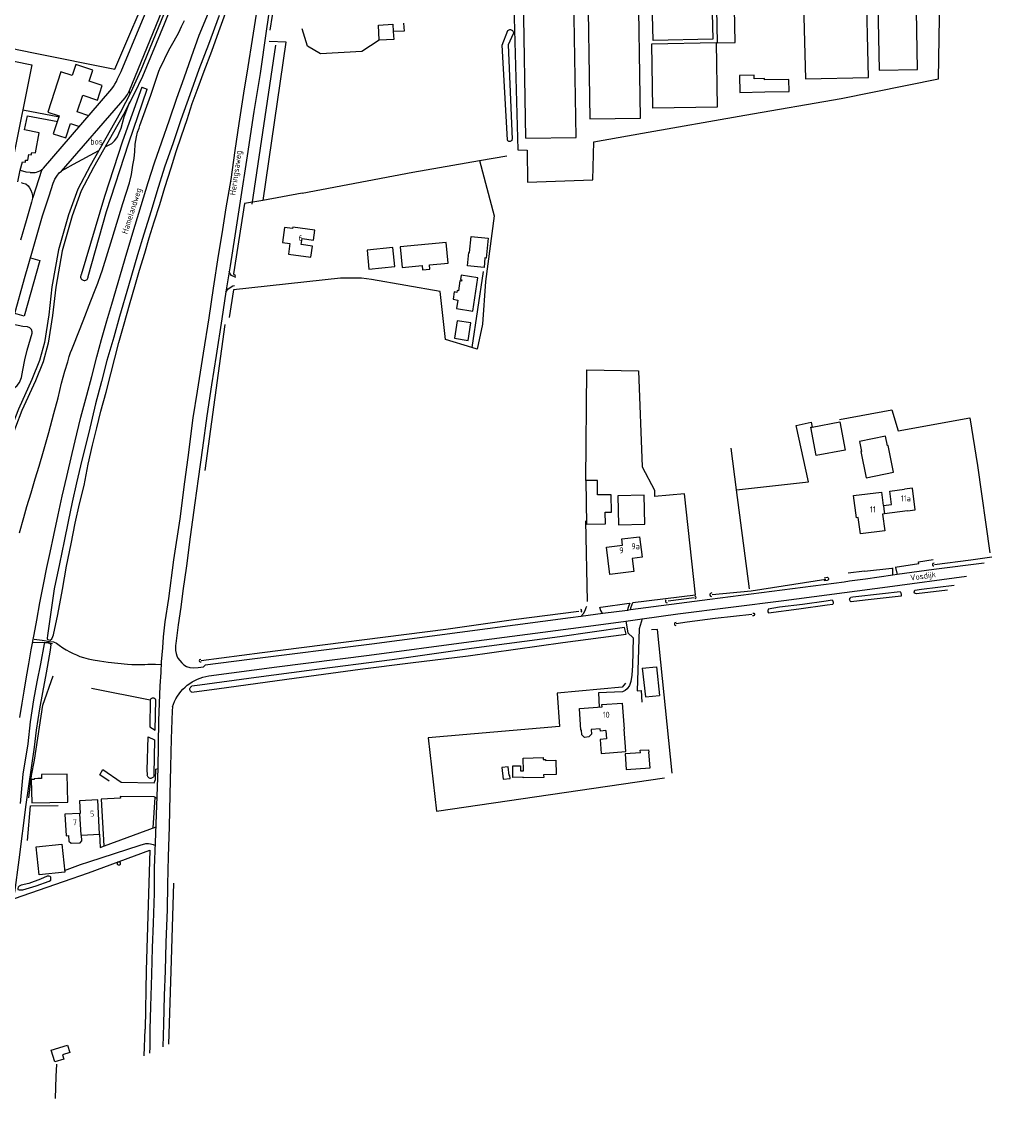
# Model space of a CAD drawing. Header units: metres. Extents: x 233874 to 239264, y 443832 to 448222.
# Tile 160 of 198: x 237457 to 237860, y 445384 to 445843. Entities that reach past the tile are written whole.
import ezdxf

# ---------------------------------------------------------------- set-up
doc = ezdxf.new("R2010")
doc.units = ezdxf.units.M
doc.header["$MEASUREMENT"] = 0
for name, color, linetype in [('BIJGEBOUW', 4, 'Continuous'), ('DAKRAND', 4, 'Continuous'), ('DAKRAND-BYG', 4, 'Continuous'), ('FUNKTIEAAND', 253, 'Continuous'), ('HEG', 253, 'Continuous'), ('HEK', 253, 'Continuous'), ('HOOFDGEBOUW', 4, 'Continuous'), ('HOUTWAL', 253, 'Continuous'), ('HUISNUMMER', 253, 'Continuous'), ('INSTEEKSLOOT', 153, 'Continuous'), ('KANTVERH', 253, 'Continuous'), ('KANTWATER', 153, 'Continuous'), ('KUNSTWERK', 253, 'Continuous'), ('MIDSLTGREPPEL', 253, 'Continuous'), ('OVLIJNOBJ', 253, 'Continuous'), ('RASTER', 253, 'Continuous'), ('STRAATNAAM', 253, 'Continuous'), ('TUSSENMUUR', 253, 'Continuous')]:
    doc.layers.add(name, color=color, linetype=linetype)
doc.styles.get("Standard").update_dxf_attribs({"font": 'iso.shx'})

msp = doc.modelspace()

# ---------------------------------------------------------------- linework, layer by layer
at = {"layer": 'BIJGEBOUW'}
for p, q in [((237714.54, 445574.34), (237720.45, 445574.97)), ((237720.45, 445574.97), (237721.74, 445563.06)), ((237714.54, 445574.34), (237715.82, 445562.42)), ((237715.82, 445562.42), (237721.74, 445563.06))]:
    msp.add_line(p, q, dxfattribs=at)
at = {"layer": 'DAKRAND'}
for points in [[(237765.33, 445813.62), (237775.46, 445813.73), (237775.4, 445818.73), (237765.27, 445818.61)], [(237693.28, 445548.92), (237693.43, 445546.94), (237692.37, 445545.81), (237690.57, 445545.62), (237689.47, 445546.68), (237689.33, 445548.63)], [(237699.43, 445548.42), (237699.68, 445544.98), (237697.07, 445544.79), (237697.5, 445538.98), (237707.71, 445539.73), (237707.02, 445548.98)], [(237476.52, 445504.82), (237476.62, 445502.51), (237477.51, 445501.73), (237481.32, 445501.89), (237481.94, 445502.61), (237481.84, 445505.05)]]:
    msp.add_lwpolyline(points, dxfattribs=at)
at = {"layer": 'DAKRAND-BYG'}
for p, q in [((237605.06, 445841.22), (237611.02, 445841.64)), ((237605.37, 445835.01), (237605.06, 445841.22)), ((237611.02, 445841.64), (237611.2, 445838.7)), ((237784.97, 445674.45), (237796.52, 445676.59)), ((237463.74, 445528.5), (237462.25, 445528.44))]:
    msp.add_line(p, q, dxfattribs=at)
for points in [[(237611.2, 445838.7), (237611.41, 445835.36), (237605.37, 445835.01)], [(237642.06, 445741.34), (237642.56, 445746.93), (237642.9, 445746.9), (237643.5, 445753.54), (237650.56, 445752.91), (237649.81, 445744.6), (237649.27, 445744.65), (237648.92, 445740.73), (237642.06, 445741.34)], [(237614.9, 445740.72), (237623.2, 445741.53), (237623.37, 445739.7), (237626.43, 445740), (237626.26, 445741.75), (237633.95, 445742.5), (237633.12, 445751.1), (237614.08, 445749.24), (237614.9, 445740.72)], [(237601.13, 445739.98), (237611.85, 445741.06), (237611.05, 445748.93), (237600.34, 445747.85), (237601.13, 445739.98)], [(237639.37, 445737.47), (237639.09, 445735.64), (237639.64, 445735.55), (237639.56, 445735.02), (237638.9, 445735.11), (237638.28, 445731.03), (237637.72, 445731.11), (237637.61, 445730.37), (237636.52, 445730.53), (237636.06, 445727.47), (237638.01, 445727.18), (237637.47, 445723.63), (237644.2, 445722.61), (237646.28, 445736.43), (237639.37, 445737.47)], [(237637.7, 445718.52), (237636.62, 445711.28), (237642.27, 445710.43), (237643.35, 445717.68), (237637.7, 445718.52)], [(237796.52, 445676.59), (237798.7, 445664.82), (237786.74, 445662.59), (237784.55, 445674.37), (237784.97, 445674.45)], [(237805.25, 445664.3), (237807.46, 445653.39), (237818.83, 445655.69), (237816.58, 445666.78), (237816.24, 445666.72), (237815.44, 445670.66), (237804.72, 445668.49), (237805.55, 445664.36), (237805.25, 445664.3)], [(237701.76, 445639.1), (237701.66, 445646.34), (237696, 445646.27), (237695.92, 445652.27), (237691.16, 445652.21)], [(237691.16, 445652.21), (237691.38, 445634.16), (237699.25, 445634.25), (237699.19, 445639.07), (237701.76, 445639.1)], [(237704.35, 445645.95), (237704.62, 445633.87), (237715.57, 445634.11), (237715.3, 445646.19), (237704.35, 445645.95)], [(237713.75, 445539.2), (237707.42, 445538.73), (237707.89, 445532.29)], [(237707.89, 445532.29), (237717.75, 445533.01), (237717.27, 445539.46)], [(237713.75, 445539.2), (237713.68, 445540.31), (237717.18, 445540.51), (237717.27, 445539.46)], [(237665.07, 445537.01), (237673.44, 445537.21), (237673.46, 445536.4), (237674.42, 445536.43), (237674.43, 445536.03), (237678.67, 445536.13), (237678.81, 445530.2), (237673.61, 445530.08), (237673.64, 445528.96), (237665.12, 445528.76), (237665.11, 445529.04), (237660.89, 445528.94), (237660.77, 445533.76), (237664, 445533.84), (237664.05, 445531.73), (237665.2, 445531.75), (237665.07, 445537.01)], [(237476.21, 445518.78), (237475.95, 445530.41), (237465.28, 445530.17), (237465.31, 445528.54), (237463.74, 445528.5)], [(237658.86, 445533.44), (237656.28, 445533.16), (237656.82, 445528.28), (237659.73, 445528.6), (237659.6, 445529.78), (237659.27, 445529.75), (237658.86, 445533.44)], [(237462.25, 445528.44), (237462.26, 445528.14), (237460.97, 445528.12), (237461.18, 445518.45), (237476.21, 445518.78)], [(237473.63, 445501.3), (237474.89, 445489.65), (237464.29, 445488.51), (237463.03, 445500.16), (237473.63, 445501.3)], [(237469.31, 445415.74), (237476.05, 445417.79), (237476.97, 445414.75), (237473.91, 445413.82), (237474.46, 445412), (237470.79, 445410.89), (237469.31, 445415.74)]]:
    msp.add_lwpolyline(points, dxfattribs=at)
at = {"layer": 'HEG'}
for p, q in [((237853.62, 445658.46), (237858.71, 445622.2)), ((237806.73, 445614.59), (237799.99, 445613.77)), ((237510.33, 445561.07), (237485.99, 445565.95))]:
    msp.add_line(p, q, dxfattribs=at)
for points in [[(237615.46, 445842.07), (237615.7, 445838.83), (237611.2, 445838.7)], [(237605.37, 445835.01), (237598.24, 445830.3), (237580.99, 445829.37), (237575.63, 445832.54), (237573.42, 445839.8)], [(237819.5, 445616.34), (237829.3, 445617.86), (237829.1, 445618.45), (237835.24, 445619.43)]]:
    msp.add_lwpolyline(points, dxfattribs=at)
at = {"layer": 'HEK'}
for p, q in [((237690.97, 445635.54), (237691.64, 445602)), ((237806.73, 445614.59), (237818.09, 445615.86)), ((237697.37, 445599.73), (237709.12, 445601.31)), ((237511.64, 445508.07), (237512.4, 445520.61))]:
    msp.add_line(p, q, dxfattribs=at)
for points in [[(237280.51, 445797.03), (237287.51, 445812.07), (237290.24, 445817.54), (237303.96, 445846.81), (237310.44, 445860.44), (237335.35, 445855.43), (237383.8, 445845.82), (237461.94, 445829.86), (237495.65, 445822.96), (237511.59, 445860.24), (237511.04, 445862.08), (237510.11, 445863.21), (237508.59, 445864.08), (237509.17, 445867.29), (237512.75, 445868.38), (237515.77, 445869.76), (237533.37, 445910.53)], [(237560.11, 445839.17), (237562.12, 445851.43), (237565.06, 445870.83), (237566.33, 445872.37), (237568.2, 445873.61), (237570.08, 445874.46), (237570.36, 445874.56)], [(237710.6, 445601.56), (237736.59, 445604.86), (237732.1, 445646.74), (237719.62, 445645.66)], [(237460.07, 445520.51), (237461.05, 445529.75), (237462.3, 445536.14), (237465.81, 445558.95), (237470.08, 445571.22)], [(237707.62, 445568.06), (237706.14, 445566.5), (237679.25, 445563.97), (237680.23, 445550.1), (237625.65, 445545.44), (237629.17, 445515.03)]]:
    msp.add_lwpolyline(points, dxfattribs=at)
at = {"layer": 'HOOFDGEBOUW'}
for p, q in [((237666.21, 445794.35), (237664.68, 445888.41)), ((237687.1, 445794.7), (237685.58, 445888.76)), ((237389.5, 445839.29), (237461.25, 445824.86)), ((237666.21, 445794.35), (237687.1, 445794.7)), ((237824.58, 445639.68), (237815.03, 445638.44))]:
    msp.add_line(p, q, dxfattribs=at)
for points in [[(237692.81, 445802.39), (237713.85, 445802.74), (237712.8, 445865.69), (237691.79, 445865.35), (237692.81, 445802.39)], [(237828.78, 445822.95), (237828.03, 445863.54), (237812.06, 445863.24), (237812.82, 445822.65), (237828.78, 445822.95)], [(237719.07, 445834.93), (237718.41, 445861.82), (237743.11, 445862.43), (237743.77, 445835.54), (237719.07, 445834.93)], [(237745.58, 445833.98), (237753.07, 445834.12), (237752.56, 445862.34), (237745.05, 445862.2), (237745.58, 445833.98)], [(237808.46, 445819.63), (237807.45, 445860.89), (237781.19, 445860.25), (237782.21, 445818.98), (237808.46, 445819.63)], [(237745.61, 445807.29), (237718.92, 445806.82), (237718.44, 445833.59), (237745.14, 445834.07), (237745.61, 445807.29)], [(237461.25, 445824.86), (237453.33, 445785.49), (237381.58, 445799.92)], [(237765.27, 445818.61), (237765.26, 445819.09), (237760.95, 445819.04), (237760.92, 445820.52), (237754.9, 445820.39), (237755.05, 445813.39), (237765.33, 445813.62)], [(237573.07, 445750.2), (237573.41, 445752.7), (237578.14, 445752.07), (237578.69, 445756.21), (237569.48, 445757.43), (237569.41, 445756.87), (237566.08, 445757.31), (237565.26, 445751.1), (237568.3, 445750.7), (237567.71, 445746.25), (237577.08, 445745.01), (237577.68, 445749.58), (237573.07, 445750.2)], [(237814.61, 445641.84), (237817.96, 445642.28), (237817.23, 445647.9), (237823.36, 445648.7)], [(237824.58, 445639.68), (237827.83, 445640.11), (237826.65, 445649.13), (237823.36, 445648.7)], [(237815.03, 445638.44), (237814.23, 445638.33), (237815.14, 445631.38), (237805.08, 445630.07), (237804.18, 445636.96), (237803.39, 445636.75), (237802.19, 445645.97), (237813.75, 445647.48), (237814.49, 445641.83), (237814.61, 445641.84)], [(237714.46, 445620.39), (237710.35, 445619.91), (237711, 445614.45), (237701.1, 445613.28), (237699.76, 445624.65), (237706.33, 445625.42), (237706.03, 445627.98), (237713.46, 445628.86), (237714.46, 445620.39)], [(237689.33, 445548.63), (237689.1, 445548.62), (237688.44, 445557.57), (237697.87, 445558.26), (237697.79, 445559.25), (237706.22, 445559.87), (237707.02, 445548.98)], [(237699.43, 445548.42), (237697.16, 445548.25), (237697.09, 445549.2), (237693.28, 445548.92)], [(237481.84, 445505.05), (237489.33, 445505.38), (237488.6, 445519.67), (237481.02, 445519.34), (237481.29, 445514.05), (237481.16, 445514.05)], [(237481.16, 445514.05), (237474.99, 445513.78), (237475.45, 445504.77), (237476.52, 445504.82)]]:
    msp.add_lwpolyline(points, dxfattribs=at)
at = {"layer": 'HOUTWAL'}
for p, q in [((237562.32, 445832.99), (237552.56, 445767.03)), ((237648.55, 445738.98), (237643.79, 445707.5)), ((237533.23, 445656.44), (237541.49, 445717.04))]:
    msp.add_line(p, q, dxfattribs=at)
at = {"layer": 'INSTEEKSLOOT'}
for p, q in [((237506.92, 445815.5), (237509.16, 445814.75)), ((237519.92, 445792.44), (237516.36, 445782.29)), ((237789.97, 445611.92), (237791.42, 445612.09)), ((237791.29, 445610.73), (237790, 445610.59))]:
    msp.add_line(p, q, dxfattribs=at)
for points in [[(237514.32, 445766.82), (237516.5, 445773.93), (237519.11, 445782.05), (237521.15, 445788.86), (237523.35, 445795.33), (237525.64, 445802.09), (237527.79, 445808.8), (237530.23, 445815.47), (237532.77, 445822.19), (237535.88, 445830.48), (237538.79, 445838.61), (237541.61, 445846.24)], [(237539.04, 445845.27), (237534.56, 445833.3), (237530.61, 445822.89), (237526.75, 445812.43), (237523.14, 445802.03), (237519.92, 445792.44)], [(237658.57, 445793.74), (237656.46, 445832.98), (237658.82, 445839.07)], [(237658.82, 445839.07), (237659.05, 445839.26), (237659.31, 445839.4), (237659.61, 445839.47), (237659.91, 445839.47), (237660.2, 445839.41), (237660.47, 445839.28), (237660.71, 445839.09), (237660.89, 445838.86), (237661.02, 445838.58), (237661.08, 445838.29), (237661.08, 445837.99), (237661.01, 445837.7)], [(237661.01, 445837.7), (237658.89, 445833.08), (237660.51, 445793.93)], [(237506.92, 445815.5), (237498.93, 445793.17), (237491.35, 445770.2), (237481.73, 445737.71)], [(237484.64, 445736.99), (237492.22, 445763.97), (237501.52, 445792.43), (237509.16, 445814.75)], [(237660.51, 445793.93), (237660.47, 445793.68), (237660.36, 445793.45), (237660.2, 445793.25), (237659.99, 445793.1), (237659.75, 445793.01), (237659.5, 445792.98), (237659.24, 445793.02), (237659.01, 445793.13), (237658.81, 445793.29), (237658.66, 445793.5), (237658.57, 445793.74)], [(237516.36, 445782.29), (237513.14, 445772.15), (237510.73, 445764.23), (237507.7, 445754.59), (237505.06, 445745.92), (237501.31, 445733.11), (237497.56, 445720.3), (237495.26, 445711.83), (237492.39, 445702.05), (237490.09, 445693.33), (237487.71, 445684.06), (237484.94, 445672.23), (237482.01, 445660.74), (237479.78, 445651.27), (237478.02, 445643.22), (237476.31, 445635.22), (237474.7, 445627.02), (237472.67, 445617.66), (237470.51, 445607.34), (237467.72, 445587.94), (237467.55, 445586.84), (237467.56, 445586.34), (237468.37, 445586.1), (237468.92, 445585.97), (237469.61, 445586.59), (237469.99, 445587.5), (237470.17, 445588.25), (237472.02, 445596.61), (237473.93, 445607.07), (237475.7, 445616.68), (237477.53, 445625.98), (237479.23, 445634.54)], [(237479.23, 445634.54), (237480.99, 445642.59), (237482.91, 445650.25), (237484.6, 445659.05), (237486.36, 445666.9), (237488.25, 445674.11), (237489.93, 445681.06), (237492.05, 445688.92), (237494.07, 445696.58), (237495.72, 445703.03), (237497.31, 445709.53), (237499.58, 445717.29), (237501.8, 445725.16), (237504.24, 445733.78), (237505.91, 445739.53), (237508.19, 445746.64), (237510, 445752.94), (237512.04, 445759.6), (237514.32, 445766.82)], [(237481.73, 445737.71), (237481.61, 445737.48), (237481.53, 445737.22), (237481.5, 445736.97)], [(237481.5, 445736.97), (237481.51, 445736.62), (237481.6, 445736.29), (237481.77, 445735.99), (237481.99, 445735.73), (237482.26, 445735.52), (237482.57, 445735.38), (237482.91, 445735.3), (237483.25, 445735.31), (237483.59, 445735.38), (237483.9, 445735.53), (237484.17, 445735.74), (237484.39, 445736.01), (237484.54, 445736.31), (237484.63, 445736.65), (237484.64, 445736.99)], [(237835.62, 445617.94), (237835.16, 445617.75), (237834.93, 445617.39), (237834.94, 445616.99), (237835.23, 445616.82), (237835.57, 445616.8)], [(237791.42, 445612.09), (237791.59, 445611.96), (237791.72, 445611.79), (237791.79, 445611.58), (237791.8, 445611.37), (237791.75, 445611.16), (237791.64, 445610.97), (237791.48, 445610.83), (237791.29, 445610.73)], [(237841.14, 445606.74), (237828.26, 445605.16), (237827.45, 445605.45), (237827.4, 445605.88), (237827.58, 445606.72), (237830.36, 445607.08), (237843.92, 445608.79)], [(237724.51, 445602.72), (237724.21, 445602.38), (237724.23, 445601.85), (237724.48, 445601.59), (237724.88, 445601.49)], [(237736.36, 445604.37), (237736.66, 445604.14), (237736.7, 445603.59), (237736.57, 445603.34), (237736.35, 445603.18)], [(237743.34, 445605.67), (237742.79, 445605.38), (237742.6, 445605.04), (237742.64, 445604.59), (237742.79, 445604.27), (237743.22, 445604.16)], [(237793.28, 445602.59), (237790.84, 445602.21), (237780.98, 445600.8), (237771.49, 445599.67)], [(237793.59, 445600.9), (237793.75, 445601.14), (237793.84, 445601.4), (237793.86, 445601.68), (237793.8, 445601.96), (237793.69, 445602.21), (237793.51, 445602.42), (237793.28, 445602.59)], [(237801.19, 445601.86), (237800.95, 445602.03), (237800.77, 445602.25), (237800.64, 445602.52), (237800.59, 445602.8), (237800.62, 445603.09), (237800.71, 445603.37), (237800.88, 445603.61), (237801.1, 445603.8)], [(237801.1, 445603.8), (237801.96, 445603.93), (237814.25, 445605.35), (237821.51, 445606.18), (237821.83, 445605.59), (237821.92, 445604.98), (237821.93, 445604.21), (237807.07, 445602.59), (237801.19, 445601.86)], [(237688.87, 445598.85), (237689.15, 445598.69), (237689.25, 445598.37), (237689.3, 445598.03), (237689.09, 445597.64)], [(237771.49, 445599.67), (237766.73, 445598.79), (237766.67, 445598.16), (237766.66, 445597.74), (237766.94, 445597.36), (237779.51, 445598.95), (237791.27, 445600.61), (237793.59, 445600.9)], [(237728.59, 445593.31), (237728.06, 445593.24), (237727.86, 445592.82), (237727.9, 445592.46), (237728.03, 445592.14), (237728.45, 445592.08)], [(237760.37, 445597.22), (237760.81, 445597.17), (237761.12, 445596.79), (237761.1, 445596.45), (237761.01, 445596.15), (237760.73, 445596.03), (237760.26, 445596.03)], [(237527.61, 445564.37), (237538.93, 445565.96), (237570.12, 445570.27), (237597.48, 445573.94), (237618.33, 445576.55), (237642.32, 445579.48), (237681.57, 445585.04), (237707.9, 445588.51), (237707.22, 445591.18), (237680.27, 445587.4), (237643.74, 445582.49), (237610.71, 445577.8), (237576.34, 445573.44), (237554.32, 445570.51)], [(237469.32, 445584.08), (237468.85, 445584.61), (237468.35, 445584.9), (237467.64, 445584.94), (237467.14, 445584.92), (237466.55, 445584.76), (237466.35, 445584.51), (237464.8, 445576.16), (237463.38, 445568.71), (237462, 445561.22), (237460.57, 445552.12), (237459.54, 445542.93), (237457.58, 445530.37), (237456.47, 445518.22)], [(237462.42, 445541.6), (237463.2, 445548.58), (237464.59, 445557.52), (237465.83, 445564.21), (237467.29, 445572.46), (237468.97, 445581.76), (237469.09, 445583.12), (237469.32, 445584.08)], [(237531.32, 445578), (237530.86, 445577.76), (237530.75, 445577.38), (237530.8, 445577.1), (237531.08, 445576.97), (237531.56, 445576.98)], [(237554.32, 445570.51), (237530.97, 445567.36), (237527.67, 445566.83)], [(237527.61, 445564.37), (237527.35, 445564.53), (237527.13, 445564.75), (237526.96, 445565.02), (237526.86, 445565.31), (237526.83, 445565.62), (237526.87, 445565.93), (237526.98, 445566.22), (237527.16, 445566.47), (237527.39, 445566.68), (237527.67, 445566.83)], [(237510.33, 445561.07), (237510.17, 445550.06), (237512.41, 445548.68), (237512.66, 445561.21)], [(237512.66, 445561.21), (237512.5, 445561.47), (237512.29, 445561.67), (237512.03, 445561.83), (237511.75, 445561.91), (237511.45, 445561.93), (237511.15, 445561.87), (237510.88, 445561.75), (237510.65, 445561.57), (237510.46, 445561.34), (237510.33, 445561.07)], [(237509.2, 445530.26), (237509.16, 445531.95), (237509.48, 445545.8), (237512.09, 445544.64), (237511.88, 445530.4)], [(237511.88, 445530.4), (237511.94, 445530.09), (237511.93, 445529.77), (237511.84, 445529.47), (237511.7, 445529.19), (237511.49, 445528.95), (237511.23, 445528.77), (237510.94, 445528.65), (237510.63, 445528.59), (237510.31, 445528.61), (237510.01, 445528.71), (237509.73, 445528.86), (237509.5, 445529.08), (237509.33, 445529.34), (237509.21, 445529.63), (237509.17, 445529.95), (237509.2, 445530.26)]]:
    msp.add_lwpolyline(points, dxfattribs=at)
at = {"layer": 'KANTVERH'}
for p, q in [((237466.11, 445781.99), (237493.67, 445813.9)), ((237473.49, 445780.73), (237499.93, 445811.17)), ((237457.47, 445806.07), (237472.7, 445803.29)), ((237461.63, 445769.41), (237465.49, 445781.44)), ((237460.7, 445744.68), (237464.58, 445743.59)), ((237464.58, 445743.59), (237458.07, 445720.49)), ((237458.07, 445720.49), (237454.17, 445721.59)), ((237818.53, 445612.94), (237818.49, 445616.06)), ((237819.65, 445616.09), (237820.34, 445613.19)), ((237533.14, 445575.53), (237532.53, 445574.97)), ((237489.33, 445505.38), (237489.56, 445499.88))]:
    msp.add_line(p, q, dxfattribs=at)
for points in [[(237497.32, 445820.08), (237498.28, 445822.07), (237506.52, 445841.69), (237514.71, 445861.52), (237523.83, 445884.17), (237535.35, 445911.38), (237536.26, 445913.64)], [(237534.2, 445887.26), (237532.47, 445882.68), (237527.42, 445869.61), (237516.15, 445841.72), (237507.2, 445820.01)], [(237521.82, 445860.65), (237520.89, 445857.87), (237506.42, 445822.67), (237502.29, 445813.53), (237497.84, 445804.93), (237485.46, 445782.94), (237480.27, 445773.18), (237476.53, 445762.58), (237472.27, 445748.01), (237469.6, 445732.69), (237468.24, 445720.99), (237466.48, 445709.54), (237464.46, 445702.01), (237461.27, 445694.2), (237455.67, 445681.87), (237450.3, 445668.06), (237447.63, 445659.81), (237446.95, 445650.6), (237446.63, 445643.39), (237445.06, 445636.02), (237441.8, 445625.23), (237438.16, 445614.78), (237432.76, 445605.2), (237426.74, 445597.26)], [(237499.93, 445811.17), (237500.54, 445811.94), (237500.9, 445812.44), (237501.23, 445813), (237501.77, 445814.18), (237508.96, 445831.79), (237515.49, 445847.72), (237521.1, 445861.28)], [(237560.83, 445855.01), (237558.52, 445838.83), (237555.93, 445821.29), (237553.36, 445805.46), (237550.64, 445787.07), (237547.69, 445768.17), (237545.42, 445753.89), (237543.52, 445741.38), (237541.73, 445730.57), (237540.04, 445719.41), (237537.7, 445704.13), (237535.79, 445692.02), (237533.89, 445679.11), (237532.01, 445665.84), (237530.26, 445652.93), (237528.85, 445642.93), (237526.98, 445628.87), (237525.37, 445616.81), (237523.86, 445606.46)], [(237490.17, 445710.81), (237492.39, 445718.52), (237494.38, 445725.53), (237500.63, 445746.71), (237504.06, 445758.31), (237506.62, 445766.43), (237509.55, 445775.97), (237512.2, 445784.14), (237515.2, 445792.88), (237518.34, 445801.97), (237521.48, 445810.96), (237524.43, 445819.49), (237527.53, 445828.17), (237530.67, 445837.11), (237534.5, 445846.47)], [(237526.1, 445661.79), (237528.26, 445678.27), (237530.05, 445689.28), (237532.42, 445705.06), (237534.82, 445719.84), (237536.63, 445732.1), (237538.71, 445745.62), (237540.2, 445754.72), (237541.95, 445765.43), (237543.92, 445777.19), (237545.68, 445789.25), (237547.32, 445800.51), (237549.22, 445813.02), (237551.06, 445823.98), (237552.84, 445835.39), (237554.44, 445845.84)], [(237498.94, 445767.2), (237501.74, 445775.88), (237502.61, 445779.31), (237502.91, 445781.27), (237503.17, 445783.23), (237503.65, 445785.94), (237504.03, 445788.91), (237504.16, 445791.86), (237504.69, 445794.88), (237505.14, 445796.84), (237505.75, 445798.51), (237506.13, 445799.62), (237510.58, 445812.2), (237513.95, 445822.14), (237514.66, 445823.91), (237515.71, 445825.99), (237517, 445828.72), (237518.67, 445831.92), (237520.31, 445834.81), (237522.18, 445838.26), (237523.42, 445840.79), (237524.61, 445843.23)], [(237484.85, 445803.7), (237480.07, 445805.26), (237482.38, 445812.18), (237488.49, 445810.22), (237490.49, 445816.26), (237485.05, 445818.02), (237486.57, 445822.61), (237479.44, 445824.9), (237477.96, 445820.37), (237473.3, 445821.88), (237467.91, 445805.22), (237472.53, 445803.66), (237470.12, 445796.21), (237475.31, 445794.53), (237477.27, 445800.43), (237480.99, 445799.28)], [(237507.2, 445820.01), (237503.73, 445812.84), (237499.25, 445804.17), (237486.88, 445782.18), (237481.74, 445772.53), (237478.05, 445762.09), (237473.83, 445747.64), (237471.19, 445732.46), (237469.83, 445720.78), (237468.04, 445709.21), (237465.98, 445701.5), (237462.75, 445693.58), (237457.15, 445681.26), (237451.8, 445667.52), (237449.21, 445659.5), (237448.55, 445650.48), (237448.22, 445643.18), (237446.61, 445635.61), (237443.33, 445624.74), (237439.62, 445614.12), (237434.1, 445604.32), (237427.84, 445596.07)], [(237493.67, 445813.9), (237494.41, 445814.85), (237495.1, 445815.83), (237495.74, 445816.85), (237496.33, 445817.9), (237496.86, 445818.98), (237497.34, 445820.09)], [(237455.43, 445776.22), (237456.45, 445781.11), (237457.36, 445784.58), (237458.57, 445784.41), (237458.6, 445785.22), (237459.55, 445785.19), (237460, 445787.65), (237461, 445787.48), (237461.28, 445788.43), (237462.79, 445788.22), (237464.24, 445796.62), (237458.25, 445797.83), (237459.51, 445803.66), (237472.05, 445801.25)], [(237456.45, 445781.11), (237458.81, 445780.46), (237460.56, 445780.21)], [(237460.57, 445780.18), (237461.24, 445780.11), (237461.92, 445780.1), (237462.58, 445780.17), (237463.24, 445780.31), (237463.89, 445780.52), (237464.5, 445780.79), (237465.08, 445781.13), (237465.62, 445781.54), (237466.11, 445781.99)], [(237453.89, 445720.56), (237458.22, 445736.08), (237461.83, 445748.59), (237465.71, 445762.1), (237468.42, 445770.48), (237470.13, 445775.67), (237470.54, 445776.7), (237470.86, 445777.35), (237471.57, 445778.56), (237472.61, 445779.97), (237473.49, 445780.73)], [(237456.77, 445775.91), (237457.48, 445775.72), (237458.73, 445775.4), (237459.71, 445774.58), (237460.28, 445773.79), (237460.85, 445772.8), (237461.28, 445771.66), (237461.55, 445770.61), (237461.58, 445769.46), (237461.17, 445767.75), (237458.95, 445760.04), (237456.54, 445751.97)], [(237466.1, 445664.47), (237468.31, 445672.23), (237470.43, 445680.09), (237472.13, 445686.64), (237473.58, 445692.64), (237474.97, 445697.58), (237476.12, 445701.56), (237476.72, 445703.73), (237477.29, 445705.39), (237477.86, 445706.66), (237478.66, 445708.78), (237482.53, 445718.54), (237485.73, 445726.83), (237487.53, 445731.48), (237488.61, 445734.21), (237489.93, 445737.84), (237490.39, 445739.36), (237494.53, 445752.78), (237498.94, 445767.2)], [(237545.83, 445736.66), (237545.58, 445736.63), (237544.14, 445737.31), (237543.56, 445738.12), (237543.13, 445739)], [(237541.71, 445730.48), (237542.69, 445731.77), (237544.6, 445733.03), (237545.28, 445733.23)], [(237456.32, 445553.87), (237457.23, 445559.85), (237458.01, 445564.78), (237458.97, 445570.71), (237459.95, 445576.09), (237461.01, 445582.02), (237462.26, 445588.31), (237463.36, 445594.3), (237464.59, 445601.54), (237466.07, 445609.08), (237467.5, 445616.18), (237468.85, 445622.37), (237470.33, 445629.62), (237472.24, 445637.97), (237473.9, 445645.72), (237475.76, 445653.88), (237477.99, 445663.45), (237479.94, 445671.61), (237481.63, 445678.51), (237484.02, 445687.63), (237486.13, 445695.44), (237488.24, 445703.55), (237490.17, 445710.81)], [(237456.09, 445630.58), (237457.94, 445636.93), (237459.19, 445641.42), (237461, 445647.12), (237462.66, 445653.02), (237464.24, 445658.16), (237466.1, 445664.47)], [(237510.22, 445414.48), (237510.32, 445417.13), (237510.34, 445424.32), (237510.61, 445433.94), (237511, 445447.22), (237511.38, 445458.24), (237511.79, 445468.52), (237512.09, 445480.89), (237512.19, 445491.46), (237512.59, 445502.04), (237513.71, 445532.66), (237513.89, 445552.44), (237514.54, 445566.98), (237514.96, 445572.6), (237515.1, 445577.01), (237515.57, 445582.83), (237515.86, 445587.34), (237516.61, 445593.62), (237518.08, 445603.27), (237520.2, 445619.34), (237522.75, 445636.33), (237524.68, 445651.7), (237526.1, 445661.79)], [(237856.38, 445617.98), (237835.51, 445615.31), (237820.34, 445613.19), (237818.53, 445612.94), (237807.16, 445611.35), (237800.5, 445610.42), (237798.29, 445610.11), (237742.59, 445602.89), (237709.67, 445598.51), (237708.48, 445598.35), (237698.24, 445596.99), (237689.04, 445595.77), (237684.83, 445595.21), (237638.87, 445589.11), (237602.36, 445584.35), (237551.58, 445577.96), (237533.14, 445575.53)], [(237534.65, 445571.11), (237562.89, 445574.95), (237601.27, 445579.8), (237642.57, 445585.31), (237688.08, 445591.22), (237707.76, 445593.92), (237714.54, 445594.86), (237729.34, 445596.9), (237773.23, 445602.43), (237816.28, 445608.12), (237849.01, 445612.54)], [(237523.86, 445606.46), (237523.02, 445599.68), (237521.95, 445592.29), (237520.98, 445584.66), (237520.9, 445583.76), (237520.88, 445582.65), (237520.9, 445581.65), (237521.13, 445580.41), (237521.45, 445579.46), (237521.88, 445578.47), (237522.6, 445577.49), (237523.43, 445576.61), (237524.35, 445575.78), (237525.46, 445575.1), (237526.83, 445574.68), (237528.33, 445574.52), (237530.23, 445574.67), (237532.53, 445574.97)], [(237689.04, 445595.77), (237690.12, 445597.1), (237690.81, 445598.28), (237691.3, 445599.49), (237691.52, 445600.04)], [(237696.8, 445599.78), (237697.23, 445598.27), (237697.64, 445597.58), (237698.24, 445596.99)], [(237708.48, 445598.35), (237708.93, 445600.05), (237709.51, 445601.42)], [(237710.47, 445601.41), (237709.67, 445599.27), (237709.67, 445598.51)], [(237707.76, 445593.92), (237708.52, 445589), (237710.83, 445586.97), (237710.51, 445575.51), (237710.22, 445571.38), (237709.8, 445568.85), (237709.19, 445567.22), (237708.29, 445565.8), (237707.49, 445565.14), (237706.36, 445564.55), (237696.32, 445564.12), (237696.65, 445558.17)], [(237714.54, 445594.86), (237713.25, 445590.72), (237712.41, 445564.98), (237714.08, 445565.08), (237714.35, 445560.2)], [(237461.63, 445585.04), (237465.74, 445585.09), (237467.24, 445584.98), (237469.84, 445584.65)], [(237462.15, 445586.41), (237465.57, 445585.94), (237467.18, 445585.68), (237468.64, 445585.41), (237470.24, 445585.25), (237471.46, 445584.68), (237472.53, 445583.95), (237474.11, 445582.84), (237475.53, 445581.97), (237476.95, 445581.2), (237478.42, 445580.49), (237479.79, 445579.82), (237481.1, 445579.25), (237482.72, 445578.74), (237484.58, 445578.23), (237486.64, 445577.88), (237489.31, 445577.34), (237492.98, 445576.83), (237501.01, 445576.02), (237502.76, 445575.91), (237504.22, 445575.85), (237505.62, 445575.88), (237507.02, 445575.91), (237508.07, 445575.94), (237509.37, 445576.02), (237510.67, 445576.05), (237512.57, 445576.05), (237515.08, 445575.91)], [(237519.59, 445558.28), (237520, 445559.44), (237520.49, 445560.56), (237521.05, 445561.65), (237521.68, 445562.7), (237522.38, 445563.71), (237523.14, 445564.67), (237523.96, 445565.58), (237524.84, 445566.43), (237525.77, 445567.23), (237526.76, 445567.96), (237527.79, 445568.63), (237528.85, 445569.22), (237529.96, 445569.75), (237531.1, 445570.21), (237532.26, 445570.59), (237533.45, 445570.89), (237534.65, 445571.11)], [(237519.59, 445558.28), (237519.5, 445556.58), (237519.07, 445545.01), (237518.8, 445533.33), (237518.57, 445521.91), (237518.24, 445508.53), (237517.83, 445496.2), (237517.56, 445484.58), (237517.41, 445474.16), (237516.79, 445460.43), (237516.52, 445448.75), (237516.21, 445438.53), (237515.9, 445426.55), (237515.63, 445417.1)], [(237493.36, 445527.47), (237489.43, 445530.13), (237490.73, 445532.31), (237498.32, 445527.03), (237512.05, 445526.71), (237512.62, 445528.13), (237512.77, 445532.39), (237513.71, 445532.76)], [(237513.26, 445520.24), (237512.04, 445520.95), (237497.91, 445521.11), (237498.03, 445520.42), (237490.03, 445520.03), (237491.19, 445500.62)], [(237489.66, 445499.89), (237491.39, 445500.58), (237512.83, 445508.52)], [(237474.82, 445490.29), (237481.46, 445492.83), (237484.89, 445494.01), (237506.16, 445500.88), (237508.54, 445501.54), (237509.7, 445501.52), (237510.55, 445501.44), (237511.66, 445501.11), (237512.52, 445500.78)]]:
    msp.add_lwpolyline(points, dxfattribs=at)
at = {"layer": 'KANTWATER'}
for points in [[(237454.2, 445481.21), (237455.98, 445494.72), (237458.93, 445517.78), (237462.42, 445541.6)], [(237469.2, 445486.9), (237469.11, 445487.56), (237468.82, 445487.91), (237468.39, 445488.05), (237467.67, 445487.99), (237464.83, 445486.72), (237460.02, 445485.01), (237456.88, 445484.33), (237456.04, 445483.86), (237455.55, 445483.45), (237455.46, 445482.94), (237455.47, 445482.44), (237456.03, 445482.31), (237456.38, 445482.27), (237457.48, 445482.39), (237463, 445483.93), (237468.51, 445485.91), (237469.08, 445486.35), (237469.2, 445486.9)]]:
    msp.add_lwpolyline(points, dxfattribs=at)
at = {"layer": 'KUNSTWERK'}
msp.add_lwpolyline([(237498.08, 445493.18), (237498.07, 445493.38), (237498.07, 445493.63), (237497.81, 445493.77), (237497.56, 445493.87), (237497.26, 445493.86), (237497.11, 445493.88), (237496.76, 445493.8), (237496.62, 445493.44), (237496.63, 445493.04), (237496.73, 445492.84), (237497.04, 445492.65), (237497.44, 445492.66), (237497.79, 445492.77), (237497.98, 445492.97), (237498.08, 445493.18)], dxfattribs=at)
at = {"layer": 'MIDSLTGREPPEL'}
for p, q in [((237759.75, 445606.49), (237790.77, 445611.32)), ((237725.31, 445602.32), (237736.05, 445603.74)), ((237743.57, 445604.91), (237759.75, 445606.49))]:
    msp.add_line(p, q, dxfattribs=at)
for points in [[(237859.62, 445620.37), (237850.83, 445619.14), (237835.82, 445617.28)], [(237688.23, 445597.89), (237661.17, 445594.36), (237633.08, 445590.39), (237556.84, 445580.69), (237531.51, 445577.42)], [(237759.98, 445596.57), (237744.84, 445595), (237733.14, 445593.41), (237728.62, 445592.76)]]:
    msp.add_lwpolyline(points, dxfattribs=at)
at = {"layer": 'OVLIJNOBJ'}
msp.add_line((237501.96, 445812.89), (237501.77, 445814.19), dxfattribs=at)
for points in [[(237713.38, 445896.81), (237713.18, 445898.97), (237660.16, 445889.25), (237662.92, 445789.5), (237666.72, 445789.38), (237666.93, 445776.09), (237694.02, 445777.04)], [(237491.7, 445790.76), (237494.39, 445792.23), (237494.97, 445792.74), (237495.56, 445793.26), (237496.1, 445794.02), (237496.77, 445794.94), (237497.54, 445796.61), (237498.34, 445798.58), (237499.63, 445803.17), (237501.98, 445809.44)], [(237473.58, 445780.77), (237475.11, 445781.7), (237478.52, 445783.54), (237489.05, 445789.31)], [(237446.46, 445691.74), (237449.19, 445690.75), (237451.15, 445690.5), (237452.7, 445690.43), (237454, 445690.77), (237455.23, 445691.65), (237456.15, 445692.97), (237456.9, 445694.99), (237457.58, 445698.06), (237458.33, 445702.34), (237459.28, 445706.42), (237461.37, 445713.43), (237461.36, 445713.98), (237461.13, 445714.97), (237460.46, 445715.66), (237459.4, 445716.03), (237457.55, 445716.24), (237452.96, 445717.12)]]:
    msp.add_lwpolyline(points, dxfattribs=at)
at = {"layer": 'RASTER'}
for p, q in [((237837.47, 445819.01), (237838.98, 445923.1)), ((237646.94, 445785.05), (237658.41, 445787.05)), ((237544.98, 445731.37), (237543.14, 445719.88)), ((237753.61, 445648.41), (237751.36, 445665.63)), ((237758.97, 445607.22), (237753.61, 445648.41)), ((237629.17, 445515.03), (237723.7, 445528.89)), ((237507.91, 445413.36), (237508.23, 445424.52))]:
    msp.add_line(p, q, dxfattribs=at)
for points in [[(237557.19, 445768.49), (237566.79, 445834.22), (237559.77, 445834.55)], [(237694.02, 445777.04), (237694.42, 445792.89), (237714.61, 445796.43), (237757.13, 445803.88), (237797.11, 445810.88), (237837.47, 445819.01)], [(237573.45, 445771.54), (237619.34, 445780.26), (237646.94, 445785.05)], [(237646.94, 445785.05), (237653.02, 445762.08), (237649.43, 445734.87), (237648.23, 445717.13), (237645.98, 445706.84), (237643.79, 445707.5)], [(237573.45, 445771.54), (237557.14, 445768.49), (237549.46, 445767.31), (237544.9, 445738.06), (237545.77, 445737.43)], [(237643.79, 445707.5), (237632.95, 445710.76), (237630.72, 445730.68), (237602.25, 445735.65), (237598.07, 445736.21), (237589.39, 445736.23), (237544.98, 445731.37)], [(237691.16, 445652.21), (237691.51, 445698.18), (237712.96, 445697.79), (237714.5, 445657.88), (237719.56, 445648.19), (237719.62, 445645.66)], [(237796.41, 445677.61), (237818.14, 445681.55), (237820.7, 445672.93), (237850.46, 445678.28), (237853.62, 445658.46)], [(237753.61, 445648.41), (237783.48, 445651.66), (237778.42, 445675.15), (237784.61, 445676.46), (237784.97, 445674.45)], [(237726.88, 445530.76), (237720.84, 445590.46), (237718.35, 445590.2)], [(237459.4, 445502.82), (237460.71, 445517.22), (237472.22, 445517.3)], [(237474.4, 445485.79), (237484.8, 445489.4), (237510.21, 445498.83), (237508.65, 445448.81), (237508.23, 445424.52)], [(237446.94, 445384.32), (237447.46, 445393.5), (237449.43, 445419.82), (237450.28, 445431.45), (237451.33, 445446.29), (237452.98, 445467.36), (237454.11, 445478.76), (237474.4, 445485.79)], [(237518.1, 445418.3), (237519.13, 445448.51), (237520.15, 445485.14)], [(237471.05, 445395.69), (237471.39, 445404.79), (237471.57, 445409.96)]]:
    msp.add_lwpolyline(points, dxfattribs=at)
at = {"layer": 'TUSSENMUUR'}
for points in [[(237814.61, 445641.84), (237814.82, 445640.41), (237814.74, 445640.4), (237815.03, 445638.44)], [(237481.84, 445505.05), (237481.7, 445505.05), (237481.16, 445514.05)]]:
    msp.add_lwpolyline(points, dxfattribs=at)

# ---------------------------------------------------------------- texts
at = {"layer": 'FUNKTIEAAND'}
msp.add_text('bos', height=2.5, dxfattribs=at).set_placement((237485.51, 445791.71))
at = {"layer": 'HUISNUMMER'}
for s, p in [('6', (237571.92, 445751.72)), ('11a', (237821.81, 445643.57)), ('11', (237809.01, 445639)), ('9a', (237710.01, 445623.71)), ('9', (237705, 445622)), ('10', (237698.12, 445553.75)), ('7', (237478.24, 445509.16)), ('5', (237485.38, 445512.64))]:
    msp.add_text(s, height=2.5, dxfattribs=at).set_placement(p)
at = {"layer": 'STRAATNAAM'}
for s, rotation, p in [('Heringsaweg', 81.8293, (237545.71, 445770.54)), ('Hamelandweg', 72.4169, (237500.85, 445754.37)), ('Vosdijk', 7.9356, (237825.89, 445610.66))]:
    msp.add_text(s, height=2.5, rotation=rotation, dxfattribs=at).set_placement(p)

doc.saveas('drawing.dxf')
